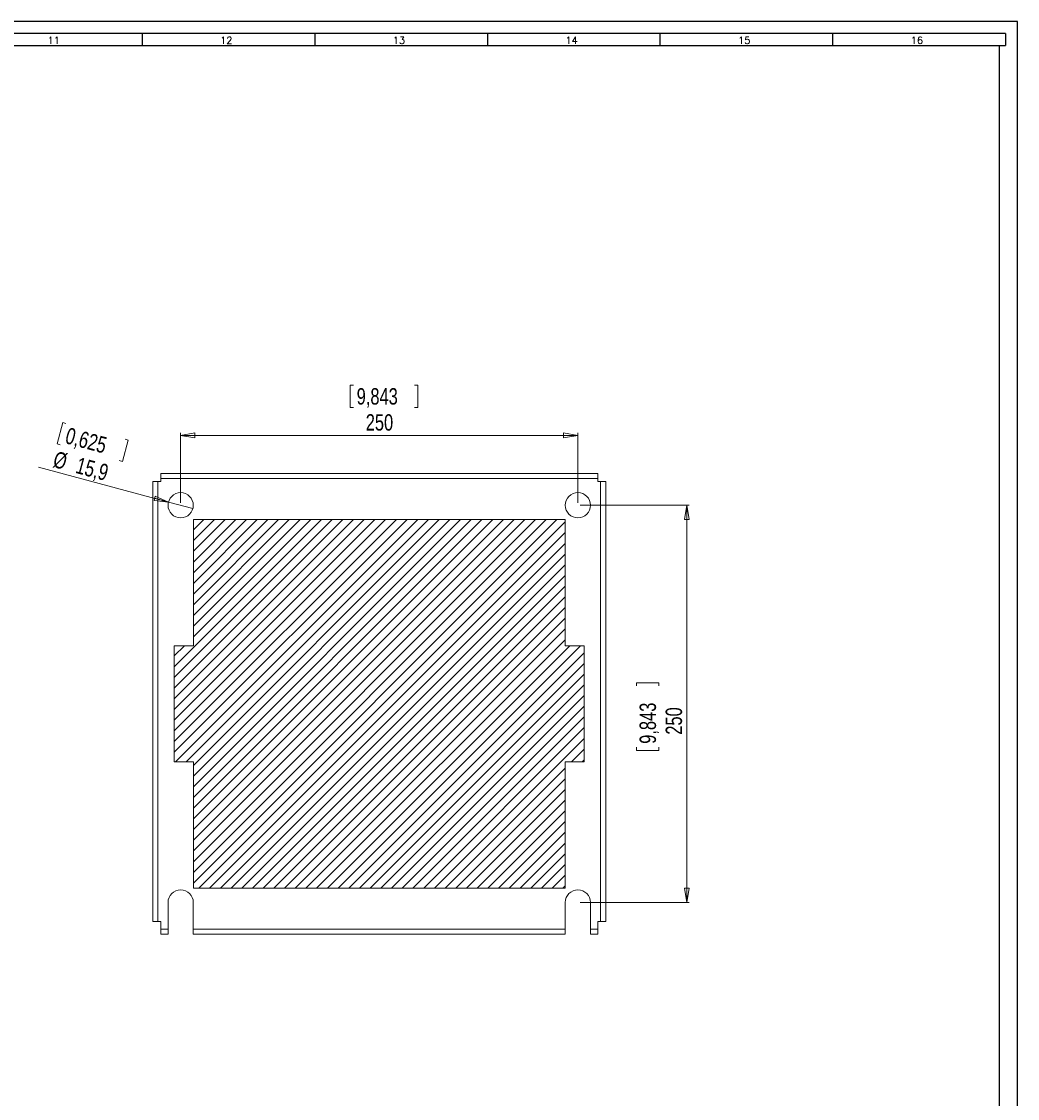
# Model space of a CAD drawing. Header units: millimetres. Extents: x 0 to 1189, y 0 to 841.
# Tile 10 of 10: x 771 to 1189, y 389 to 841. Entities that reach past the tile are written whole.
import ezdxf

# ---------------------------------------------------------------- set-up
doc = ezdxf.new("R2010")
doc.units = ezdxf.units.MM
doc.layers.add('FORMATO', color=7, linetype='Continuous')
doc.styles.add('SLDTEXTSTYLE0', font='ROMANS')
doc.styles.add('SLDTEXTSTYLE3', font='TXT', dxfattribs={"width": 0.75})
doc.dimstyles.new('SLDDIMSTYLE2', dxfattribs={"dimtxt": 6.879167, "dimasz": 6, "dimexe": 0, "dimexo": 0.0625, "dimgap": 1.719792, "dimtad": 2, "dimdec": 1, "dimlfac": 1.5, "dimrnd": 1e-09, "dimzin": 12, "dimdsep": 46, "dimtxsty": 'SLDTEXTSTYLE3', "dimblk1": 'CLOSED', "dimblk2": 'CLOSED', "dimsah": 1, "dimcen": 0.09, "dimadec": 0, "dimazin": 0, "dimtfac": 1, "dimtdec": 1, "dimtofl": 0, "dimtmove": 0, "dimatfit": 3, "dimldrblk": 'CLOSED', "dimfxl": 0, "dimtolj": 1, "dimtzin": 12, "dimarcsym": 0})
doc.dimstyles.new('SLDDIMSTYLE3', dxfattribs={"dimtxt": 6.879167, "dimasz": 6, "dimexe": 0, "dimexo": 0.0625, "dimgap": 1.719792, "dimtad": 2, "dimdec": 1, "dimlfac": 1.5, "dimrnd": 1e-09, "dimzin": 12, "dimdsep": 46, "dimtxsty": 'SLDTEXTSTYLE3', "dimblk1": 'CLOSED', "dimblk2": 'CLOSED', "dimsah": 1, "dimcen": 0.09, "dimadec": 0, "dimazin": 0, "dimtfac": 1, "dimtdec": 1, "dimtmove": 0, "dimatfit": 3, "dimldrblk": 'CLOSED', "dimfxl": 0, "dimtolj": 1, "dimtzin": 12, "dimarcsym": 0})

# ---------------------------------------------------------------- blocks, each defined once
blk = doc.blocks.new('_CLOSED')
at = {"color": 0, "linetype": 'ByBlock', "lineweight": -2}
for p, q in [((-1, 0.166667), (0, 0)), ((-1, 0.166667), (-1, -0.166667)), ((0, 0), (-1, -0.166667)), ((0, 0), (-1, 0))]:
    blk.add_line(p, q, dxfattribs=at)
blk = doc.blocks.new('*D14')
at = {"color": 7, "linetype": 'Continuous', "lineweight": 0}
for p, q in [((788.46, 672.76), (786.06, 663.79)), ((788.46, 672.76), (789.81, 672.4)), ((815.92, 665.4), (813.52, 656.43)), ((815.92, 665.4), (814.58, 665.76)), ((786.06, 663.79), (787.4, 663.43)), ((813.52, 656.43), (812.17, 656.79)), ((832.81, 639.43), (778.34, 654.03)), ((832.81, 639.43), (843.04, 636.69))]:
    blk.add_line(p, q, dxfattribs=at)
at = {"color": 7, "linetype": 'Continuous', "lineweight": 0, "xscale": 6, "yscale": 6, "rotation": 345.0000000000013}
blk.add_blockref('_CLOSED', (832.81, 639.43, 0.07), dxfattribs=at)
at = {"color": 7, "linetype": 'Continuous', "lineweight": 0, "char_height": 6.879, "attachment_point": 1, "rotation": 345, "style": 'SLDTEXTSTYLE3'}
for s, insert in [('0,625', (790.83, 670.84)), ('%%c', (785.71, 660.91)), ('15,9', (795.21, 658.36))]:
    blk.add_mtext(s, dxfattribs=dict(at, insert=insert))
blk = doc.blocks.new('*D15')
at = {"color": 7, "linetype": 'Continuous', "lineweight": 0}
for p, q in [((908.98, 688.43), (908.98, 679.14)), ((908.98, 688.43), (910.37, 688.43)), ((937.41, 688.43), (936.01, 688.43)), ((937.41, 688.43), (937.41, 679.14)), ((908.98, 679.14), (910.37, 679.14)), ((937.41, 679.14), (936.01, 679.14)), ((837.92, 639.06), (837.92, 668.4)), ((837.92, 667.4), (1004.59, 667.4)), ((1004.59, 639.06), (1004.59, 668.4))]:
    blk.add_line(p, q, dxfattribs=at)
at = {"color": 7, "linetype": 'Continuous', "lineweight": 0, "xscale": 6, "yscale": 6, "rotation": 180.0000000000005}
blk.add_blockref('_CLOSED', (837.92, 667.4, 0.07), dxfattribs=at)
at = {"color": 7, "linetype": 'Continuous', "lineweight": 0, "xscale": 6, "yscale": 6}
blk.add_blockref('_CLOSED', (1004.59, 667.4, 0.07), dxfattribs=at)
at = {"color": 7, "linetype": 'Continuous', "lineweight": 0, "char_height": 6.879, "attachment_point": 1, "style": 'SLDTEXTSTYLE3'}
for s, insert in [('9,843', (911.76, 687.19)), ('250', (915.57, 676.26))]:
    blk.add_mtext(s, dxfattribs=dict(at, insert=insert))
blk = doc.blocks.new('*D16')
at = {"color": 7, "linetype": 'Continuous', "lineweight": 0}
for p, q in [((1005.59, 638.06), (1051.25, 638.06)), ((1050.25, 638.06), (1050.25, 471.4)), ((1029.22, 563.63), (1038.51, 563.63)), ((1029.22, 563.63), (1029.22, 562.24)), ((1038.51, 563.63), (1038.51, 562.24)), ((1029.22, 535.21), (1029.22, 536.6)), ((1029.22, 535.21), (1038.51, 535.21)), ((1038.51, 535.21), (1038.51, 536.6)), ((1005.59, 471.4), (1051.25, 471.4))]:
    blk.add_line(p, q, dxfattribs=at)
at = {"color": 7, "linetype": 'Continuous', "lineweight": 0, "xscale": 6, "yscale": 6}
for p, rotation in [((1050.25, 638.06, 0.07), 90.0000000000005), ((1050.25, 471.4, 0.07), 270.0000000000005)]:
    blk.add_blockref('_CLOSED', p, dxfattribs=dict(at, rotation=rotation))
at = {"color": 7, "linetype": 'Continuous', "lineweight": 0, "char_height": 6.879, "attachment_point": 1, "rotation": 90, "style": 'SLDTEXTSTYLE3'}
for s, insert in [('9,843', (1030.46, 537.99)), ('250', (1041.39, 541.8))]:
    blk.add_mtext(s, dxfattribs=dict(at, insert=insert))

msp = doc.modelspace()

# ---------------------------------------------------------------- hatches: boundary and pattern name
at = {"linetype": 'Continuous', "lineweight": 0}
h = msp.add_hatch(dxfattribs=at)
h.set_pattern_fill('ANSI31', style=0)
h.paths.add_polyline_path([(1007.255, 579.062), (999.255, 579.062), (999.255, 632.062), (843.255, 632.062), (843.255, 579.062), (835.255, 579.062), (835.255, 530.396), (843.255, 530.396), (843.255, 477.396), (999.255, 477.396), (999.255, 530.396), (1007.255, 530.396)], flags=0)

# ---------------------------------------------------------------- linework, layer by layer
at = {"color": 7, "linetype": 'Continuous', "lineweight": 15}
for p, q in [((1012.921, 651.396), (829.588, 651.396)), ((829.588, 651.396), (829.588, 649.262)), ((1012.921, 649.262), (1012.921, 651.396)), ((826.255, 648.062), (826.255, 463.396)), ((828.388, 648.062), (826.255, 648.062)), ((828.388, 648.062), (828.388, 463.396)), ((829.588, 648.062), (828.388, 648.062)), ((1012.921, 649.262), (829.588, 649.262)), ((829.588, 649.262), (829.588, 648.062)), ((1012.921, 648.062), (1012.921, 649.262)), ((1014.121, 648.062), (1012.921, 648.062)), ((1014.121, 463.396), (1014.121, 648.062)), ((1016.255, 648.062), (1014.121, 648.062)), ((1016.255, 463.396), (1016.255, 648.062)), ((843.255, 632.062), (843.255, 579.062)), ((999.255, 632.062), (843.255, 632.062)), ((999.255, 579.062), (999.255, 632.062)), ((835.255, 579.062), (835.255, 530.396)), ((843.255, 579.062), (835.255, 579.062)), ((1007.255, 579.062), (999.255, 579.062)), ((1007.255, 530.396), (1007.255, 579.062)), ((835.255, 530.396), (843.255, 530.396)), ((843.255, 530.396), (843.255, 477.396)), ((999.255, 477.396), (999.255, 530.396)), ((999.255, 530.396), (1007.255, 530.396)), ((843.255, 477.396), (999.255, 477.396)), ((832.626, 460.196), (832.626, 471.396)), ((843.216, 471.396), (843.216, 460.196)), ((999.293, 460.196), (999.293, 471.396)), ((1009.883, 471.396), (1009.883, 460.196)), ((826.255, 463.396), (828.388, 463.396)), ((828.388, 463.396), (829.588, 463.396)), ((829.588, 463.396), (829.588, 460.196)), ((1012.921, 460.196), (1012.921, 463.396)), ((1012.921, 463.396), (1014.121, 463.396)), ((1014.121, 463.396), (1016.255, 463.396)), ((829.588, 460.196), (832.626, 460.196)), ((829.588, 460.196), (829.588, 458.062)), ((829.588, 458.062), (832.626, 458.062)), ((832.626, 458.062), (832.626, 460.196)), ((843.216, 460.196), (999.293, 460.196)), ((843.216, 460.196), (843.216, 458.062)), ((843.216, 458.062), (999.293, 458.062)), ((999.293, 458.062), (999.293, 460.196)), ((1009.883, 460.196), (1012.921, 460.196)), ((1009.883, 460.196), (1009.883, 458.062)), ((1009.883, 458.062), (1012.921, 458.062)), ((1012.921, 458.062), (1012.921, 460.196))]:
    msp.add_line(p, q, dxfattribs=at)
for centre in [(837.921, 638.062), (1004.588, 638.062)]:
    msp.add_circle(centre, 5.295, dxfattribs=at)
for centre in [(837.921, 471.396), (1004.588, 471.396)]:
    msp.add_arc(centre, 5.295, 0, 180, dxfattribs=at)
at = {"layer": 'FORMATO'}
for p, q in [((1189, 841), (0, 841)), ((1189, 0), (1189, 841)), ((1184, 836), (25, 836)), ((821.73, 836), (821.73, 831)), ((894.16, 836), (894.16, 831)), ((966.59, 836), (966.59, 831)), ((1039.02, 836), (1039.02, 831)), ((1111.45, 836), (1111.45, 831)), ((1184, 836), (1184, 831)), ((25, 831), (1184, 831)), ((1181.524, 5), (1181.524, 831))]:
    msp.add_line(p, q, dxfattribs=at)

# ---------------------------------------------------------------- texts
at = {"layer": 'FORMATO', "char_height": 3, "attachment_point": 1, "style": 'SLDTEXTSTYLE0'}
for s, insert in [('11', (782.076, 834.6)), ('12', (854.506, 834.6)), ('13', (926.936, 834.6)), ('14', (999.366, 834.6)), ('15', (1071.796, 834.6)), ('16', (1144.226, 834.6))]:
    msp.add_mtext(s, dxfattribs=dict(at, insert=insert))

# ---------------------------------------------------------------- dimensions: what is measured, and where the dimension line sits
at = {"color": 7, "linetype": 'Continuous', "lineweight": 0}
for base, p1, p2, angle, picture, middle in [((1004.588, 667.396), (837.921, 638.062), (1004.588, 638.062), 0, '*D15', (923.193, 667.396)), ((1050.255, 471.396), (1004.588, 638.062), (1004.588, 471.396), 90, '*D16', (1050.255, 549.42))]:
    dim = msp.add_linear_dim(base=base, p1=p1, p2=p2, angle=angle, dimstyle='SLDDIMSTYLE2', dxfattribs=at)
    dim.commit()
    dim.dimension.update_dxf_attribs({"geometry": picture, "text_midpoint": middle, "dimtype": 160})
dim = msp.add_diameter_dim_2p(p1=(843.036, 636.692), p2=(832.807, 639.433), dimstyle='SLDDIMSTYLE3', dxfattribs=at)
dim.commit()
dim.dimension.update_dxf_attribs({"geometry": '*D14', "text_midpoint": (795.053, 649.549), "dimtype": 163})

doc.saveas('drawing.dxf')
